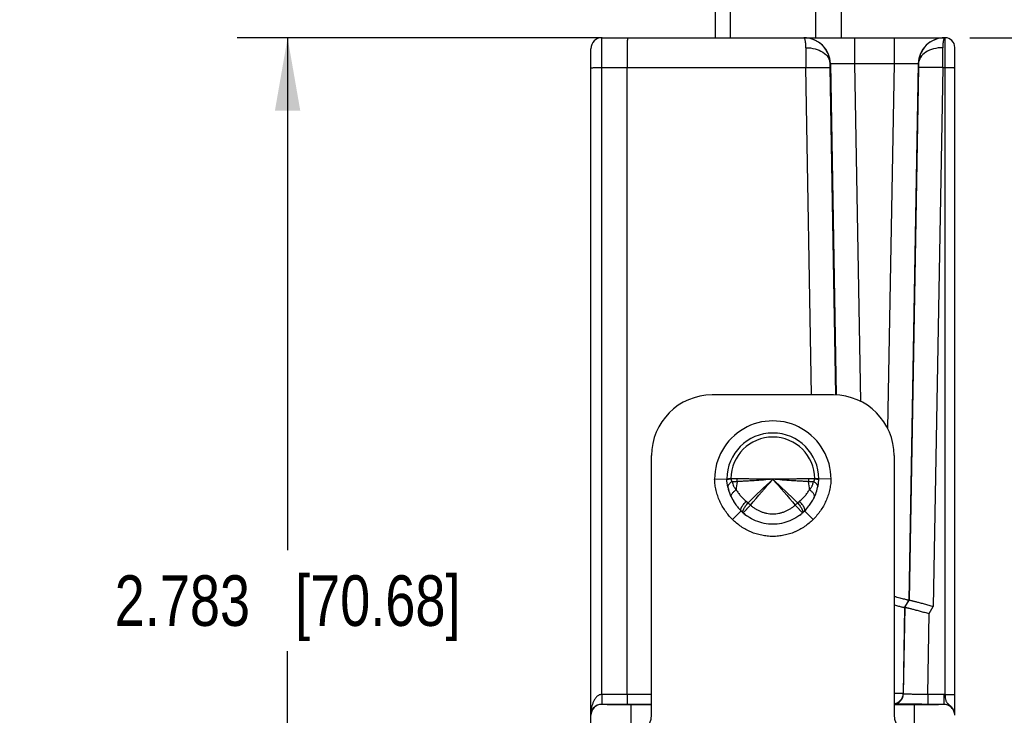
# Model space of a CAD drawing. Header units: inches. Extents: x 0 to 22, y 0 to 17.
# Tile 30 of 33: x 10.9 to 13.3, y 13.7 to 15.4. Entities that reach past the tile are written whole.
import ezdxf

# ---------------------------------------------------------------- set-up
doc = ezdxf.new("R2010")
doc.units = ezdxf.units.IN
doc.header["$LTSCALE"] = 1.21
doc.header["$MEASUREMENT"] = 0
doc.layers.get('0').update_dxf_attribs({"linetype": 'CONTINUOUS'})
for name, color, linetype in [('02___PRT_ALL_AXES', 7, 'CONTINUOUS'), ('DIMENSIONS', 7, 'CONTINUOUS'), ('FEATURES', 7, 'CONTINUOUS')]:
    doc.layers.add(name, color=color, linetype=linetype)
doc.styles.get("Standard").update_dxf_attribs({"font": 'txt', "width": 0.8})
doc.dimstyles.new('DIMSTYLE_1', dxfattribs={"dimtxt": 0.125, "dimasz": 0.18, "dimexe": 0.125, "dimexo": 0.0625, "dimgap": 0.0625, "dimtad": 0, "dimtih": 1, "dimtoh": 1, "dimdec": 3, "dimzin": 4, "dimdsep": 46, "dimtxsty": 'STANDARD', "dimblk": '_FILLED', "dimblk1": '_FILLED', "dimblk2": '_FILLED', "dimcen": 0.09, "dimadec": 0, "dimazin": 0, "dimtp": 0.001, "dimtm": 0.001, "dimtfac": 1, "dimtdec": 3, "dimtofl": 0, "dimtmove": 0, "dimatfit": 3, "dimldrblk": '_FILLED', "dimfxl": 1, "dimtolj": 1, "dimtzin": 4, "dimarcsym": 0})

# ---------------------------------------------------------------- blocks, each defined once
blk = doc.blocks.new('_FILLED')
at = {"color": 0, "linetype": 'BYBLOCK'}
blk.add_solid([(0, 0), (-1, 0.174), (-1, -0.174)], dxfattribs=at)
blk = doc.blocks.new('*D0')
at = {"layer": 'DIMENSIONS', "color": 2, "linetype": 'CONTINUOUS'}
for p, q in [((13.9631, 15.5126), (13.9631, 16.2018)), ((13.9631, 16.2018), (14.0806, 16.2018)), ((12.9316, 15.5126), (14.0881, 15.5126)), ((13.2502, 15.3726), (14.0881, 15.3726)), ((13.9631, 15.3726), (13.9631, 15.0126))]:
    blk.add_line(p, q, dxfattribs=at)
at = {"layer": 'DIMENSIONS', "color": 2, "linetype": 'CONTINUOUS', "xscale": 0.18, "yscale": 0.18, "zscale": 0.18}
for p, rotation in [((13.9631, 15.5126), 270), ((13.9631, 15.3726), 90)]:
    blk.add_blockref('_FILLED', p, dxfattribs=dict(at, rotation=rotation))
at = {"layer": 'DIMENSIONS', "color": 2, "linetype": 'CONTINUOUS', "insert": (14.1431, 16.2643), "char_height": 0.125, "width": 1.125, "attachment_point": 1, "line_spacing_factor": 0.9}
blk.add_mtext('.140{\\Ftxt.shx;\\W1.000000;\\H0.125000; }[3.56]', dxfattribs=at)
blk = doc.blocks.new('*D1')
at = {"layer": 'DIMENSIONS', "color": 2, "linetype": 'CONTINUOUS'}
for p, q in [((12.3409, 15.3726), (11.4381, 15.3726)), ((11.5631, 15.3726), (11.5631, 14.1062)), ((11.5631, 12.5898), (11.5631, 13.8562)), ((12.3506, 12.5898), (11.4381, 12.5898))]:
    blk.add_line(p, q, dxfattribs=at)
at = {"layer": 'DIMENSIONS', "color": 2, "linetype": 'CONTINUOUS', "xscale": 0.18, "yscale": 0.18, "zscale": 0.18}
for p, rotation in [((11.5631, 15.3726), 90), ((11.5631, 12.5898), 270)]:
    blk.add_blockref('_FILLED', p, dxfattribs=dict(at, rotation=rotation))
at = {"layer": 'DIMENSIONS', "color": 2, "linetype": 'CONTINUOUS', "insert": (11.5631, 14.0437), "char_height": 0.125, "width": 1.325, "attachment_point": 2, "line_spacing_factor": 0.9}
blk.add_mtext('2.783{\\Ftxt.shx;\\W1.000000;\\H0.125000; }[70.68]', dxfattribs=at)

msp = doc.modelspace()

# ---------------------------------------------------------------- linework, layer by layer
at = {"color": 7, "linetype": 'CONTINUOUS'}
for p, q in [((12.3398, 15.2989), (12.3401, 15.3726)), ((12.3401, 15.3726), (12.84, 15.3726)), ((12.8404, 15.3726), (13.1894, 15.3726)), ((12.9654, 15.3726), (12.9654, 15.3087)), ((13.0628, 15.3726), (13.0628, 15.3087)), ((13.1894, 13.7493), (13.1894, 15.3726)), ((12.3131, 13.6643), (12.3131, 15.3456)), ((13.2131, 13.6978), (13.2131, 15.3489)), ((12.3398, 13.7494), (12.3398, 15.2989)), ((12.3398, 15.2989), (12.8449, 15.2989)), ((12.4031, 13.7494), (12.4031, 15.2989)), ((12.8591, 14.4896), (12.8449, 15.2989)), ((12.9048, 15.3087), (12.9054, 15.3087)), ((12.9049, 15.2989), (12.9048, 15.3087)), ((12.9191, 14.4897), (12.9049, 15.2989)), ((12.9054, 15.3087), (12.9197, 14.489)), ((12.9654, 15.3087), (12.9799, 14.4737)), ((12.9654, 15.3087), (13.0628, 15.3087)), ((13.0628, 15.3087), (13.047, 14.4069)), ((13.1227, 15.3087), (13.0996, 13.9821)), ((13.1232, 15.2989), (13.1002, 13.9826)), ((13.1227, 15.3087), (13.1233, 15.3087)), ((13.1233, 15.3087), (13.1232, 15.2989)), ((13.1832, 15.2989), (13.1599, 13.967)), ((13.1832, 15.2989), (13.1894, 15.2989)), ((12.6192, 14.2814), (12.6492, 14.2819)), ((12.6538, 14.2818), (12.6593, 14.2823)), ((12.6593, 14.2827), (12.6593, 14.2823)), ((12.6751, 14.2824), (12.6593, 14.2823)), ((12.8668, 14.2823), (12.851, 14.2824)), ((12.8668, 14.2823), (12.8668, 14.2827)), ((12.8723, 14.2824), (12.8668, 14.2827)), ((12.8769, 14.2819), (12.8723, 14.2824)), ((12.8757, 14.2812), (12.8769, 14.2808)), ((12.9069, 14.2814), (12.8769, 14.2819)), ((12.6969, 14.2268), (12.7017, 14.2229)), ((12.8244, 14.2229), (12.8292, 14.2268)), ((12.6845, 14.2031), (12.6633, 14.1818)), ((12.6896, 14.1983), (12.6892, 14.1988)), ((12.6897, 14.1983), (12.6896, 14.1983)), ((12.8369, 14.1987), (12.8365, 14.1983)), ((12.8628, 14.1818), (12.8416, 14.2031)), ((13.0893, 13.9642), (13.0996, 13.9821)), ((13.0899, 13.9647), (13.1002, 13.9826)), ((13.1002, 13.9826), (13.0996, 13.9821)), ((13.0893, 13.9642), (13.0856, 13.7514)), ((13.0862, 13.7508), (13.0899, 13.9647)), ((13.0899, 13.9647), (13.0893, 13.9642)), ((13.1496, 13.9492), (13.1599, 13.967)), ((13.1461, 13.7494), (13.1496, 13.9492)), ((12.3398, 13.7494), (12.3399, 13.728)), ((12.4631, 13.7494), (12.3403, 13.7494)), ((12.4031, 13.7494), (12.4028, 13.7248)), ((13.0856, 13.7514), (13.0631, 13.7517)), ((13.0862, 13.7508), (13.0856, 13.7514)), ((13.1861, 13.7494), (13.1461, 13.7494)), ((13.1461, 13.7494), (13.1461, 13.7248)), ((13.1861, 13.7494), (13.1861, 13.7247)), ((12.3401, 13.7247), (12.3401, 13.7248)), ((12.4631, 13.7248), (12.3401, 13.7248)), ((12.4131, 13.6636), (12.4131, 13.7234)), ((12.4631, 13.7234), (12.4131, 13.7234)), ((13.1131, 13.7234), (13.0631, 13.7234)), ((13.1131, 13.6636), (13.1131, 13.7234)), ((13.1861, 13.7248), (13.1461, 13.7248))]:
    msp.add_line(p, q, dxfattribs=at)
for centre, radius, start, end in [((12.3401, 15.3456), 0.027, 90, 180), ((12.8404, 15.3076), 0.065, 1.0155, 89.9925), ((13.1877, 15.3076), 0.065, 90.0075, 178.9845), ((13.1894, 15.3489), 0.0236, 0, 90), ((30.8808, 15.3629), 18.0359, 180.04746, 180.20355), ((-2.4249, 15.3576), 15.6082, 359.78431, 359.96468), ((12.7631, 14.2816), 0.1439, 359.9465, 180.0535), ((12.7631, 14.2816), 0.1139, 0.1866, 179.8134), ((12.7631, 14.2816), 0.1038, 0.6031, 179.3969), ((12.6748, 13.8845), 0.3984, 92.2281, 93.0143), ((12.8387, 14.2472), 0.1665, 170.3196, 177.2244), ((12.623, 14.2829), 0.0522, 351.5443, 359.5022), ((27.1635, -0.8392), 20.8809, 133.60221, 133.83508), ((-12.4191, 35.9517), 33.2225, 319.14083, 319.28684), ((2.7835, 3.784), 14.4841, 46.11346, 46.4492), ((37.945, 35.9515), 33.2222, 220.71316, 220.85917), ((12.9031, 14.2829), 0.0522, 180.4972, 188.4555), ((12.6874, 14.2472), 0.1665, 2.7756, 9.6805), ((12.7668, 14.2861), 0.1102, 349.3796, 357.8157), ((12.7644, 14.287), 0.1154, 192.519, 192.6612), ((12.7661, 14.2874), 0.1172, 192.6812, 202.3122), ((12.7662, 14.2875), 0.1172, 192.8386, 202.3117), ((12.7599, 14.2875), 0.1173, 332.7838, 340.5299), ((12.7605, 14.2873), 0.1166, 340.512, 348.7613), ((12.8683, 14.2627), 0.00605, 347.2003, 354.0701), ((12.7629, 14.2868), 0.1142, 348.7839, 349.4292), ((12.7668, 14.2877), 0.1179, 202.3124, 210.7174), ((12.6652, 14.2389), 0.00523, 196.1171, 205.6616), ((12.7694, 14.2891), 0.1208, 210.6746, 211.7168), ((12.7702, 14.2897), 0.1218, 211.7221, 217.6288), ((12.8691, 14.4023), 0.2453, 226.9792, 228.8847), ((12.6579, 14.4013), 0.244, 311.11, 313.0261), ((12.7564, 14.2894), 0.1213, 324.6888, 330.3381), ((12.7579, 14.2885), 0.1195, 330.3441, 332.7918), ((12.759, 14.2879), 0.1182, 332.7932, 334.3259), ((12.8609, 14.2389), 0.00523, 334.3464, 343.9561), ((12.7704, 14.2898), 0.1221, 217.6255, 219.0486), ((12.7697, 14.2892), 0.1212, 219.0406, 225.3323), ((12.7657, 14.2836), 0.1143, 224.7747, 234.3034), ((12.7648, 14.2826), 0.113, 224.7499, 228.2711), ((12.766, 14.284), 0.1148, 228.2696, 234.2928), ((12.7605, 14.2835), 0.1142, 306.6125, 315.2286), ((12.7601, 14.284), 0.1148, 306.6239, 311.719), ((12.7613, 14.2826), 0.113, 311.7171, 315.2501), ((12.7562, 14.2894), 0.1214, 314.6719, 322.4042), ((12.7557, 14.2898), 0.1221, 322.3945, 324.6947), ((12.3403, 13.6974), 0.052, 89.9913, 90.4914), ((13.0606, 13.7519), 0.025, 275.8247, 358.966), ((13.0612, 13.7513), 0.025, 274.4048, 358.9652), ((13.1861, 13.6974), 0.052, 86.2735, 90.0003), ((12.3401, 13.6977), 0.027, 89.9953, 179.9953), ((13.186, 13.6978), 0.027, 24.5934, 89.9863), ((13.1861, 13.6977), 0.027, 22.5117, 89.9967)]:
    msp.add_arc(centre, radius, start, end, dxfattribs=at)
for points, knots in [([(12.4034, 15.3726), (12.4034, 15.3726), (12.4034, 15.3724), (12.4033, 15.3722), (12.4033, 15.3717), (12.4033, 15.3711), (12.4033, 15.3703), (12.4033, 15.3689), (12.4033, 15.3668), (12.4032, 15.3637), (12.4032, 15.36), (12.4032, 15.3557), (12.4031, 15.349), (12.4031, 15.3394), (12.4031, 15.3268), (12.4031, 15.3131), (12.4031, 15.3037), (12.4031, 15.2989)], [0, 0, 0, 0, 0.001222, 0.004828, 0.010813, 0.019163, 0.029864, 0.042898, 0.075828, 0.117609, 0.167878, 0.226151, 0.291871, 0.443162, 0.615996, 0.804056, 1, 1, 1, 1]), ([(12.9048, 15.3087), (12.9047, 15.3171), (12.9011, 15.334), (12.8866, 15.3551), (12.8652, 15.3693), (12.8484, 15.3726), (12.84, 15.3726)], [0, 0, 0, 0, 0.250968, 0.50121, 0.750791, 1, 1, 1, 1]), ([(12.8448, 15.348), (12.8448, 15.3515), (12.8447, 15.3564), (12.844, 15.3624), (12.8434, 15.3659), (12.8426, 15.3688), (12.8418, 15.3709), (12.8408, 15.3726), (12.84, 15.3726)], [0, 0, 0, 0, 0.40652, 0.572741, 0.712255, 0.824113, 0.908263, 1, 1, 1, 1]), ([(13.1881, 15.3726), (13.1798, 15.3726), (13.1629, 15.3693), (13.1415, 15.3551), (13.127, 15.334), (13.1234, 15.3171), (13.1233, 15.3087)], [0, 0, 0, 0, 0.249209, 0.49879, 0.749032, 1, 1, 1, 1]), ([(13.1881, 15.3726), (13.1873, 15.3726), (13.1863, 15.3709), (13.1855, 15.3688), (13.1847, 15.3659), (13.1842, 15.3624), (13.1835, 15.3564), (13.1833, 15.3515), (13.1833, 15.348)], [0, 0, 0, 0, 0.091737, 0.175887, 0.287745, 0.427259, 0.59348, 1, 1, 1, 1]), ([(12.8448, 15.348), (12.8524, 15.348), (12.8672, 15.3462), (12.8865, 15.3381), (12.8986, 15.3271), (12.9037, 15.3167), (12.9047, 15.3113), (12.9048, 15.3087)], [0, 0, 0, 0, 0.291666, 0.560866, 0.794453, 0.899662, 1, 1, 1, 1]), ([(13.1833, 15.348), (13.1757, 15.348), (13.161, 15.3462), (13.1416, 15.3381), (13.1295, 15.3271), (13.1244, 15.3167), (13.1234, 15.3113), (13.1233, 15.3087)], [0, 0, 0, 0, 0.291664, 0.560862, 0.794452, 0.899662, 1, 1, 1, 1]), ([(12.3131, 15.2984), (12.3131, 15.2984), (12.3133, 15.2984), (12.3136, 15.2985), (12.3143, 15.2985), (12.3152, 15.2986), (12.3163, 15.2986), (12.3182, 15.2987), (12.3211, 15.2987), (12.3251, 15.2988), (12.3297, 15.2988), (12.3347, 15.2989), (12.3381, 15.2989), (12.3398, 15.2989)], [0, 0, 0, 0, 0.005127, 0.019608, 0.043417, 0.076397, 0.118317, 0.168706, 0.292762, 0.444029, 0.616885, 0.804963, 1, 1, 1, 1]), ([(12.8449, 15.2989), (12.8488, 15.2989), (12.8564, 15.2991), (12.8674, 15.2992), (12.8775, 15.2993), (12.8865, 15.2993), (12.893, 15.2993), (12.8973, 15.2993), (12.8999, 15.2992), (12.9019, 15.2991), (12.9034, 15.2991), (12.9043, 15.299), (12.9048, 15.299), (12.9049, 15.2989)], [0, 0, 0, 0, 0.192776, 0.378654, 0.550062, 0.700783, 0.825238, 0.876057, 0.918653, 0.952607, 0.977576, 0.993396, 1, 1, 1, 1]), ([(12.9054, 15.3087), (12.9055, 15.3088), (12.906, 15.3088), (12.9069, 15.309), (12.9084, 15.309), (12.9104, 15.3091), (12.9129, 15.3091), (12.9173, 15.3092), (12.9238, 15.3092), (12.9328, 15.3091), (12.9429, 15.309), (12.9539, 15.3089), (12.9615, 15.3088), (12.9654, 15.3087)], [0, 0, 0, 0, 0.006567, 0.022326, 0.047267, 0.081166, 0.123722, 0.174541, 0.298972, 0.449792, 0.62129, 0.807051, 1, 1, 1, 1]), ([(13.0628, 15.3087), (13.0666, 15.3088), (13.0742, 15.3089), (13.0852, 15.309), (13.0954, 15.3091), (13.1043, 15.3092), (13.1108, 15.3092), (13.1152, 15.3091), (13.1177, 15.3091), (13.1197, 15.309), (13.1213, 15.309), (13.1221, 15.3088), (13.1226, 15.3088), (13.1227, 15.3087)], [0, 0, 0, 0, 0.192947, 0.378704, 0.550201, 0.701022, 0.825455, 0.876275, 0.918831, 0.95273, 0.977673, 0.993435, 1, 1, 1, 1]), ([(13.1832, 15.2989), (13.1793, 15.2989), (13.1717, 15.2991), (13.1607, 15.2992), (13.1506, 15.2993), (13.1416, 15.2993), (13.1351, 15.2993), (13.1308, 15.2993), (13.1282, 15.2992), (13.1262, 15.2991), (13.1247, 15.2991), (13.1238, 15.299), (13.1233, 15.299), (13.1232, 15.2989)], [0, 0, 0, 0, 0.192776, 0.378654, 0.550062, 0.700783, 0.825238, 0.876057, 0.918653, 0.952607, 0.977576, 0.993396, 1, 1, 1, 1]), ([(13.1894, 15.2989), (13.191, 15.2989), (13.194, 15.2989), (13.1984, 15.2988), (13.2024, 15.2988), (13.2059, 15.2988), (13.2085, 15.2987), (13.2102, 15.2987), (13.2112, 15.2986), (13.212, 15.2986), (13.2126, 15.2986), (13.2128, 15.2985), (13.2131, 15.2985), (13.2131, 15.2985)], [0, 0, 0, 0, 0.194572, 0.38246, 0.555321, 0.706715, 0.830951, 0.881433, 0.923437, 0.956488, 0.98035, 0.994864, 1, 1, 1, 1]), ([(12.6633, 14.1818), (12.6567, 14.1884), (12.6477, 14.1991), (12.6378, 14.2149), (12.6316, 14.2273), (12.6265, 14.2403), (12.6226, 14.2538), (12.6201, 14.2675), (12.6193, 14.2768), (12.6192, 14.2814)], [0, 0, 0, 0, 0.249713, 0.374718, 0.499747, 0.624775, 0.74984, 0.874978, 1, 1, 1, 1]), ([(12.6492, 14.2819), (12.6492, 14.2819), (12.6492, 14.2819), (12.6492, 14.2819), (12.6492, 14.2819), (12.6492, 14.2819), (12.6492, 14.2819), (12.6492, 14.2819), (12.6492, 14.282), (12.6493, 14.282), (12.6493, 14.282), (12.6494, 14.282), (12.6495, 14.282), (12.6496, 14.282), (12.6498, 14.2821), (12.6501, 14.2821), (12.6504, 14.2822), (12.6507, 14.2822), (12.651, 14.2822), (12.6514, 14.2823), (12.652, 14.2823), (12.6528, 14.2824), (12.6535, 14.2824), (12.6538, 14.2824)], [0, 0, 0, 0, 0.000263, 0.001049, 0.002357, 0.004184, 0.006528, 0.009387, 0.01664, 0.025925, 0.037226, 0.050528, 0.065817, 0.102295, 0.146559, 0.198519, 0.258098, 0.325231, 0.399853, 0.481883, 0.571237, 0.771541, 1, 1, 1, 1]), ([(12.6492, 14.2808), (12.6492, 14.2808), (12.6493, 14.2808), (12.6493, 14.2809), (12.6494, 14.2809), (12.6497, 14.281), (12.65, 14.2811), (12.6505, 14.2813), (12.6512, 14.2814), (12.6519, 14.2815), (12.6528, 14.2816), (12.6535, 14.2817), (12.6538, 14.2818)], [0, 0, 0, 0, 0.013698, 0.032818, 0.058224, 0.090251, 0.174641, 0.286417, 0.425436, 0.591147, 0.782896, 1, 1, 1, 1]), ([(12.6492, 14.2807), (12.6492, 14.2808), (12.6492, 14.2808), (12.6492, 14.2808), (12.6492, 14.2808)], [0, 0, 0, 0, 0.737206, 1, 1, 1, 1]), ([(12.6625, 14.2753), (12.6616, 14.2748), (12.6599, 14.2738), (12.6575, 14.2721), (12.6556, 14.2703), (12.654, 14.2685), (12.6528, 14.2667), (12.652, 14.2649), (12.6517, 14.2631), (12.6518, 14.262), (12.6519, 14.2614)], [0, 0, 0, 0, 0.167361, 0.323139, 0.465848, 0.595038, 0.71104, 0.815233, 0.910242, 1, 1, 1, 1]), ([(12.6593, 14.2823), (12.6593, 14.282), (12.6594, 14.2813), (12.6597, 14.2803), (12.6601, 14.2793), (12.6605, 14.2784), (12.6609, 14.2775), (12.6616, 14.2765), (12.6621, 14.2758), (12.6625, 14.2753)], [0, 0, 0, 0, 0.139196, 0.275043, 0.405815, 0.53177, 0.653657, 0.771981, 1, 1, 1, 1]), ([(12.6746, 14.2752), (12.6725, 14.2751), (12.6685, 14.275), (12.6644, 14.2752), (12.6625, 14.2753)], [0, 0, 0, 0, 0.512217, 1, 1, 1, 1]), ([(12.6625, 14.2753), (12.6629, 14.2734), (12.6638, 14.2697), (12.6656, 14.2652), (12.6673, 14.2619), (12.6685, 14.2599), (12.6696, 14.2584), (12.6703, 14.2574), (12.6709, 14.2567), (12.6715, 14.2561), (12.672, 14.2556), (12.6724, 14.2553)], [0, 0, 0, 0, 0.255951, 0.506658, 0.630544, 0.753822, 0.815347, 0.876843, 0.907603, 0.93838, 1, 1, 1, 1]), ([(12.7631, 14.2816), (12.7553, 14.2807), (12.74, 14.2792), (12.7209, 14.2779), (12.7059, 14.277), (12.6952, 14.2764), (12.6847, 14.2759), (12.6779, 14.2754), (12.6746, 14.2752)], [0, 0, 0, 0, 0.263527, 0.521627, 0.646937, 0.768889, 0.88682, 1, 1, 1, 1]), ([(12.7631, 14.2816), (12.7553, 14.2813), (12.74, 14.2812), (12.721, 14.2815), (12.7062, 14.2818), (12.6955, 14.2821), (12.6852, 14.2823), (12.6784, 14.2824), (12.6751, 14.2824)], [0, 0, 0, 0, 0.264485, 0.523099, 0.648391, 0.770103, 0.887552, 1, 1, 1, 1]), ([(12.851, 14.2824), (12.8477, 14.2824), (12.8409, 14.2823), (12.8306, 14.2821), (12.82, 14.2818), (12.8051, 14.2815), (12.7861, 14.2812), (12.7708, 14.2813), (12.7631, 14.2816)], [0, 0, 0, 0, 0.112448, 0.229897, 0.351609, 0.476901, 0.735515, 1, 1, 1, 1]), ([(12.8515, 14.2752), (12.8482, 14.2754), (12.8414, 14.2759), (12.831, 14.2764), (12.8202, 14.277), (12.8052, 14.2779), (12.7862, 14.2792), (12.7708, 14.2807), (12.7631, 14.2816)], [0, 0, 0, 0, 0.11318, 0.231111, 0.353063, 0.478373, 0.736473, 1, 1, 1, 1]), ([(12.8636, 14.2753), (12.8617, 14.2752), (12.8576, 14.275), (12.8536, 14.2751), (12.8515, 14.2752)], [0, 0, 0, 0, 0.487782, 1, 1, 1, 1]), ([(12.8537, 14.2553), (12.8541, 14.2556), (12.8547, 14.2562), (12.856, 14.2576), (12.8574, 14.2595), (12.8588, 14.2619), (12.8601, 14.2644), (12.8612, 14.267), (12.8625, 14.2706), (12.8632, 14.2734), (12.8636, 14.2753)], [0, 0, 0, 0, 0.061618, 0.123139, 0.246109, 0.36938, 0.493257, 0.618074, 0.744069, 1, 1, 1, 1]), ([(12.9069, 14.2814), (12.9068, 14.2768), (12.906, 14.2675), (12.9035, 14.2538), (12.8996, 14.2403), (12.8946, 14.2273), (12.8883, 14.2149), (12.8784, 14.1991), (12.8694, 14.1884), (12.8628, 14.1818)], [0, 0, 0, 0, 0.125006, 0.25007, 0.375095, 0.500131, 0.62516, 0.750188, 1, 1, 1, 1]), ([(12.8636, 14.2753), (12.864, 14.2758), (12.8645, 14.2765), (12.8652, 14.2775), (12.8656, 14.2784), (12.866, 14.2793), (12.8665, 14.2806), (12.8667, 14.2816), (12.8668, 14.2823)], [0, 0, 0, 0, 0.228088, 0.346425, 0.468345, 0.594361, 0.725198, 1, 1, 1, 1]), ([(12.8743, 14.2621), (12.8744, 14.2627), (12.8744, 14.2638), (12.8739, 14.2655), (12.8731, 14.2672), (12.8718, 14.2689), (12.8703, 14.2706), (12.8683, 14.2722), (12.8661, 14.2738), (12.8645, 14.2748), (12.8636, 14.2753)], [0, 0, 0, 0, 0.089862, 0.186135, 0.291896, 0.4091, 0.538712, 0.680881, 0.835102, 1, 1, 1, 1]), ([(12.8668, 14.2823), (12.8678, 14.2823), (12.8696, 14.2821), (12.8721, 14.2818), (12.8739, 14.2816), (12.875, 14.2814), (12.8755, 14.2813), (12.8757, 14.2812)], [0, 0, 0, 0, 0.330187, 0.610883, 0.835467, 0.925439, 1, 1, 1, 1]), ([(12.6602, 14.2375), (12.6601, 14.2378), (12.66, 14.2384), (12.66, 14.2397), (12.6602, 14.241), (12.6606, 14.2424), (12.6613, 14.2439), (12.6625, 14.2459), (12.6644, 14.2483), (12.6667, 14.2507), (12.6694, 14.253), (12.6714, 14.2545), (12.6724, 14.2553)], [0, 0, 0, 0, 0.039593, 0.080899, 0.170946, 0.220773, 0.274124, 0.391852, 0.524506, 0.671305, 0.830697, 1, 1, 1, 1]), ([(12.6724, 14.2553), (12.674, 14.2527), (12.6774, 14.2475), (12.6832, 14.2402), (12.6897, 14.2332), (12.6944, 14.2288), (12.6969, 14.2268)], [0, 0, 0, 0, 0.242994, 0.491036, 0.74361, 1, 1, 1, 1]), ([(12.8292, 14.2268), (12.8317, 14.2288), (12.8364, 14.2332), (12.8429, 14.2402), (12.8487, 14.2475), (12.8521, 14.2527), (12.8537, 14.2553)], [0, 0, 0, 0, 0.256354, 0.508928, 0.756997, 1, 1, 1, 1]), ([(12.8659, 14.2375), (12.866, 14.2378), (12.8661, 14.2384), (12.8662, 14.2397), (12.8659, 14.241), (12.8655, 14.2424), (12.8648, 14.2439), (12.8636, 14.2459), (12.8617, 14.2483), (12.8594, 14.2507), (12.8567, 14.253), (12.8548, 14.2545), (12.8537, 14.2553)], [0, 0, 0, 0, 0.039597, 0.080911, 0.170979, 0.220816, 0.274175, 0.391914, 0.524568, 0.671356, 0.830726, 1, 1, 1, 1]), ([(12.6845, 14.2031), (12.6844, 14.2032), (12.6841, 14.2037), (12.6838, 14.2045), (12.6837, 14.2054), (12.6838, 14.2065), (12.6841, 14.2077), (12.6846, 14.209), (12.6852, 14.2105), (12.6859, 14.212), (12.6869, 14.2137), (12.6883, 14.2161), (12.6905, 14.2192), (12.6935, 14.223), (12.6958, 14.2255), (12.6969, 14.2268)], [0, 0, 0, 0, 0.026262, 0.054951, 0.087823, 0.125991, 0.170033, 0.220177, 0.276455, 0.338685, 0.406541, 0.479649, 0.639791, 0.815047, 1, 1, 1, 1]), ([(12.6892, 14.1988), (12.6889, 14.1992), (12.6888, 14.2001), (12.6889, 14.2013), (12.6891, 14.2024), (12.6895, 14.2037), (12.69, 14.205), (12.6906, 14.2065), (12.6917, 14.2087), (12.6934, 14.2116), (12.6958, 14.2153), (12.6986, 14.2191), (12.7006, 14.2217), (12.7017, 14.2229)], [0, 0, 0, 0, 0.054775, 0.089576, 0.130038, 0.176335, 0.228473, 0.286321, 0.349585, 0.490926, 0.64925, 0.820641, 1, 1, 1, 1]), ([(12.8244, 14.2229), (12.8255, 14.2216), (12.8276, 14.2191), (12.8304, 14.2152), (12.8328, 14.2115), (12.8345, 14.2086), (12.8356, 14.2064), (12.8362, 14.2049), (12.8367, 14.2035), (12.837, 14.2023), (12.8372, 14.2012), (12.8373, 14.2002), (12.8372, 14.1994), (12.837, 14.1989), (12.8369, 14.1987)], [0, 0, 0, 0, 0.180374, 0.352596, 0.511456, 0.652952, 0.716132, 0.77378, 0.825605, 0.87149, 0.911459, 0.94572, 0.974858, 1, 1, 1, 1]), ([(12.8416, 14.2031), (12.8417, 14.2032), (12.842, 14.2037), (12.8423, 14.2044), (12.8424, 14.2053), (12.8422, 14.2064), (12.842, 14.2076), (12.8415, 14.2089), (12.8409, 14.2104), (12.8402, 14.212), (12.8392, 14.2136), (12.8378, 14.216), (12.8356, 14.2191), (12.8326, 14.223), (12.8304, 14.2255), (12.8292, 14.2268)], [0, 0, 0, 0, 0.02562, 0.053774, 0.086259, 0.124188, 0.168107, 0.218209, 0.274502, 0.336799, 0.404772, 0.478045, 0.638635, 0.814446, 1, 1, 1, 1]), ([(12.7078, 14.2175), (12.7067, 14.2162), (12.705, 14.2144), (12.7028, 14.212), (12.7008, 14.2098), (12.6988, 14.2076), (12.697, 14.2056), (12.6957, 14.2043), (12.6945, 14.2031), (12.6935, 14.2019), (12.6925, 14.201), (12.6917, 14.2001), (12.691, 14.1995), (12.6905, 14.1989), (12.6901, 14.1986), (12.6898, 14.1984), (12.6897, 14.1983)], [0, 0, 0, 0, 0.18914, 0.280755, 0.369323, 0.534743, 0.61048, 0.68085, 0.74537, 0.803565, 0.854971, 0.899244, 0.936108, 0.96531, 0.986663, 1, 1, 1, 1]), ([(12.7078, 14.2175), (12.7096, 14.2158), (12.7135, 14.2125), (12.7198, 14.2082), (12.7264, 14.2044), (12.7333, 14.2013), (12.7405, 14.1988), (12.7479, 14.197), (12.7542, 14.1961), (12.7593, 14.1958), (12.7643, 14.1956), (12.7707, 14.1959), (12.7782, 14.197), (12.7856, 14.1988), (12.7928, 14.2013), (12.7997, 14.2044), (12.8063, 14.2082), (12.8126, 14.2125), (12.8165, 14.2158), (12.8184, 14.2175)], [0, 0, 0, 0, 0.062471, 0.124948, 0.187433, 0.249928, 0.312431, 0.374947, 0.437475, 0.468748, 0.500023, 0.562556, 0.625077, 0.687589, 0.750087, 0.812578, 0.875059, 0.937532, 1, 1, 1, 1]), ([(12.8364, 14.1983), (12.8363, 14.1984), (12.8361, 14.1985), (12.8357, 14.1989), (12.8352, 14.1994), (12.8345, 14.2), (12.8337, 14.2009), (12.8323, 14.2022), (12.8309, 14.2038), (12.8293, 14.2055), (12.8274, 14.2075), (12.8254, 14.2097), (12.8233, 14.2119), (12.8211, 14.2143), (12.8195, 14.2162), (12.8184, 14.2175)], [0, 0, 0, 0, 0.011987, 0.032202, 0.060462, 0.096586, 0.140317, 0.191375, 0.313975, 0.384554, 0.460659, 0.62723, 0.716546, 0.809002, 1, 1, 1, 1]), ([(12.8365, 14.1983), (12.8365, 14.1983), (12.8365, 14.1983), (12.8365, 14.1983), (12.8365, 14.1983), (12.8365, 14.1983), (12.8365, 14.1983), (12.8364, 14.1983), (12.8364, 14.1983)], [0, 0, 0, 0, 0.020164, 0.069608, 0.149258, 0.259175, 0.569543, 1, 1, 1, 1]), ([(12.8628, 14.1818), (12.8595, 14.1786), (12.8527, 14.1723), (12.8416, 14.164), (12.8317, 14.1579), (12.8235, 14.1537), (12.815, 14.1499), (12.8041, 14.1459), (12.7907, 14.1425), (12.7769, 14.1404), (12.7631, 14.1397), (12.7515, 14.1403), (12.7423, 14.1414), (12.7332, 14.1431), (12.722, 14.1459), (12.7089, 14.1507), (12.6964, 14.1567), (12.6845, 14.164), (12.6734, 14.1723), (12.6666, 14.1786), (12.6633, 14.1818)], [0, 0, 0, 0, 0.062466, 0.124974, 0.187466, 0.218719, 0.249976, 0.31248, 0.374985, 0.437483, 0.499981, 0.562481, 0.59374, 0.624999, 0.6875, 0.750001, 0.812494, 0.874998, 0.937524, 1, 1, 1, 1]), ([(12.8286, 14.1918), (12.8273, 14.1909), (12.82, 14.1857), (12.7995, 14.1744), (12.7631, 14.1669), (12.7266, 14.1744), (12.7066, 14.1854), (12.6998, 14.1902), (12.699, 14.1907)], [0, 0, 0, 0, 0.034604, 0.192313, 0.506599, 0.820885, 0.978594, 1, 1, 1, 1]), ([(13.0996, 13.9821), (13.0995, 13.9821), (13.0992, 13.9821), (13.0987, 13.9822), (13.0978, 13.9824), (13.0967, 13.9826), (13.0952, 13.9829), (13.0927, 13.9835), (13.0889, 13.9845), (13.0836, 13.9858), (13.0775, 13.9874), (13.0706, 13.9893), (13.0657, 13.9906), (13.0632, 13.9912)], [0, 0, 0, 0, 0.006261, 0.021051, 0.044385, 0.076168, 0.116215, 0.164232, 0.282958, 0.429501, 0.600432, 0.791955, 1, 1, 1, 1]), ([(13.1002, 13.9826), (13.1002, 13.9826), (13.1004, 13.9826), (13.1006, 13.9825), (13.1011, 13.9825), (13.1019, 13.9823), (13.1033, 13.982), (13.1054, 13.9815), (13.108, 13.9809), (13.111, 13.9801), (13.1146, 13.9792), (13.1201, 13.9778), (13.1278, 13.9758), (13.1379, 13.9731), (13.1487, 13.9701), (13.1561, 13.9681), (13.1599, 13.967)], [0, 0, 0, 0, 0.002035, 0.006421, 0.013202, 0.022369, 0.047784, 0.082401, 0.125777, 0.177445, 0.236826, 0.303267, 0.454561, 0.625314, 0.809371, 1, 1, 1, 1]), ([(13.0633, 13.9706), (13.0651, 13.9701), (13.0687, 13.9692), (13.0737, 13.9679), (13.0781, 13.9667), (13.0818, 13.9658), (13.0848, 13.9651), (13.0868, 13.9646), (13.088, 13.9644), (13.0886, 13.9643), (13.089, 13.9642), (13.0892, 13.9642), (13.0893, 13.9642)], [0, 0, 0, 0, 0.214677, 0.408838, 0.579549, 0.724094, 0.840091, 0.925605, 0.956404, 0.979087, 0.993594, 1, 1, 1, 1]), ([(13.0899, 13.9647), (13.0899, 13.9647), (13.0901, 13.9647), (13.0903, 13.9647), (13.0907, 13.9646), (13.0916, 13.9645), (13.093, 13.9642), (13.095, 13.9637), (13.0976, 13.963), (13.1007, 13.9623), (13.1043, 13.9614), (13.1098, 13.9599), (13.1175, 13.9579), (13.1276, 13.9552), (13.1384, 13.9523), (13.1458, 13.9502), (13.1496, 13.9492)], [0, 0, 0, 0, 0.002035, 0.006421, 0.013202, 0.022369, 0.047784, 0.082401, 0.125777, 0.177445, 0.236826, 0.303267, 0.454561, 0.625314, 0.809371, 1, 1, 1, 1]), ([(12.3398, 13.7494), (12.3371, 13.7493), (12.3316, 13.7475), (12.3256, 13.742), (12.3212, 13.7354), (12.317, 13.7261), (12.3138, 13.7138), (12.3131, 13.7037), (12.3131, 13.6987)], [0, 0, 0, 0, 0.133967, 0.26323, 0.388947, 0.51271, 0.757065, 1, 1, 1, 1]), ([(12.3403, 13.7494), (12.3403, 13.7452), (12.3403, 13.7381), (12.3402, 13.731), (12.3399, 13.728)], [0, 0, 0, 0, 0.57976, 1, 1, 1, 1]), ([(13.1461, 13.7494), (13.1423, 13.7493), (13.1347, 13.7493), (13.1237, 13.7493), (13.1135, 13.7494), (13.1046, 13.7496), (13.0981, 13.7498), (13.0937, 13.75), (13.0912, 13.7501), (13.0892, 13.7503), (13.0876, 13.7504), (13.0868, 13.7506), (13.0862, 13.7507), (13.0862, 13.7508)], [0, 0, 0, 0, 0.19279, 0.378391, 0.549801, 0.700521, 0.824866, 0.875646, 0.918189, 0.952097, 0.977092, 0.993002, 1, 1, 1, 1]), ([(13.1894, 13.7493), (13.191, 13.7493), (13.194, 13.7492), (13.1984, 13.7492), (13.2024, 13.7492), (13.2059, 13.7491), (13.2085, 13.7491), (13.2102, 13.749), (13.2112, 13.749), (13.212, 13.749), (13.2126, 13.7489), (13.2128, 13.7489), (13.2131, 13.7489), (13.2131, 13.7488)], [0, 0, 0, 0, 0.194572, 0.38246, 0.555321, 0.706714, 0.830951, 0.881433, 0.923437, 0.956487, 0.980349, 0.994864, 1, 1, 1, 1]), ([(13.2131, 13.6978), (13.2131, 13.7004), (13.2123, 13.7057), (13.2092, 13.7129), (13.2045, 13.719), (13.1991, 13.7237), (13.1948, 13.7275), (13.1925, 13.7312), (13.191, 13.7354), (13.19, 13.7415), (13.1896, 13.7466), (13.1894, 13.7493)], [0, 0, 0, 0, 0.133866, 0.266875, 0.397467, 0.521635, 0.633211, 0.68599, 0.740959, 0.863809, 1, 1, 1, 1]), ([(12.3401, 13.7248), (12.3374, 13.7248), (12.3324, 13.7241), (12.3246, 13.7207), (12.3181, 13.7149), (12.3139, 13.7068), (12.3131, 13.7013), (12.3131, 13.6987)], [0, 0, 0, 0, 0.195108, 0.356173, 0.605466, 0.810751, 1, 1, 1, 1]), ([(12.3399, 13.728), (12.3399, 13.7275), (12.34, 13.7268), (12.3402, 13.7258), (12.3402, 13.7252), (12.34, 13.7249), (12.34, 13.7248)], [0, 0, 0, 0, 0.415291, 0.725409, 0.918851, 1, 1, 1, 1]), ([(12.4131, 13.7234), (12.4083, 13.7234), (12.399, 13.7235), (12.3855, 13.7235), (12.373, 13.7236), (12.3635, 13.7238), (12.3568, 13.7239), (12.3525, 13.724), (12.3489, 13.7241), (12.3458, 13.7242), (12.3434, 13.7243), (12.3418, 13.7244), (12.3409, 13.7245), (12.3404, 13.7246), (12.3402, 13.7246), (12.3401, 13.7247), (12.3401, 13.7247)], [0, 0, 0, 0, 0.19497, 0.382495, 0.555293, 0.706757, 0.772627, 0.831044, 0.881468, 0.92341, 0.956469, 0.980341, 0.988755, 0.99481, 0.998517, 1, 1, 1, 1]), ([(13.1461, 13.7248), (13.1366, 13.7248), (13.1187, 13.7249), (13.0945, 13.7251), (13.0777, 13.7254), (13.0678, 13.7257), (13.0643, 13.7259), (13.0629, 13.726)], [0, 0, 0, 0, 0.342093, 0.64477, 0.87286, 0.950255, 1, 1, 1, 1]), ([(13.1861, 13.7247), (13.1861, 13.7247), (13.1859, 13.7246), (13.1857, 13.7246), (13.1852, 13.7245), (13.1843, 13.7244), (13.1827, 13.7243), (13.1803, 13.7242), (13.1772, 13.7241), (13.1736, 13.724), (13.1693, 13.7239), (13.1626, 13.7238), (13.1531, 13.7236), (13.1406, 13.7235), (13.1271, 13.7235), (13.1178, 13.7234), (13.1131, 13.7234)], [0, 0, 0, 0, 0.001483, 0.00519, 0.011245, 0.019659, 0.043531, 0.07659, 0.118532, 0.168956, 0.227373, 0.293243, 0.444707, 0.617505, 0.80503, 1, 1, 1, 1])]:
    msp.add_open_spline(points, degree=3, knots=knots, dxfattribs=at)
for points in [[(12.6518, 14.262), (12.6503, 14.2686), (12.6494, 14.2753), (12.6492, 14.2819)], [(12.8769, 14.2808), (12.8769, 14.2808), (12.8769, 14.2808), (12.8769, 14.2807)], [(13.2131, 13.6978), (13.2131, 13.7016), (13.2122, 13.7055), (13.2106, 13.709)], [(13.2131, 13.6977), (13.2131, 13.7012), (13.2123, 13.7048), (13.211, 13.7081)]]:
    msp.add_open_spline(points, degree=3, dxfattribs=at)
at = {"layer": '02___PRT_ALL_AXES', "color": 7, "linetype": 'CONTINUOUS'}
for p, q in [((12.6216, 15.3726), (12.6216, 15.5126)), ((12.6581, 15.3726), (12.6581, 15.5126)), ((12.8691, 15.3726), (12.8691, 15.5126)), ((12.9326, 15.3726), (12.9326, 15.5126))]:
    msp.add_line(p, q, dxfattribs=at)
at = {"layer": 'FEATURES', "color": 7, "linetype": 'CONTINUOUS'}
for p, q in [((12.9131, 14.4896), (12.6131, 14.4896)), ((12.4631, 13.6986), (12.4631, 14.3396)), ((13.0631, 14.3396), (13.0631, 13.6986))]:
    msp.add_line(p, q, dxfattribs=at)
for centre, radius, start, end in [((12.6131, 14.3396), 0.15, 90, 180), ((12.9131, 14.3396), 0.15, 0, 90), ((12.4131, 13.6986), 0.05, 270, 360), ((13.1131, 13.6986), 0.05, 180, 270)]:
    msp.add_arc(centre, radius, start, end, dxfattribs=at)

# ---------------------------------------------------------------- dimensions: what is measured, and where the dimension line sits
at = {"layer": 'DIMENSIONS', "color": 2, "linetype": 'CONTINUOUS'}
for base, p1, p2, picture, middle in [((13.9631, 15.3726), (12.8691, 15.5126), (13.1877, 15.3726), '*D0', (14.7056, 16.2018)), ((11.5631, 12.5898), (12.4034, 15.3726), (12.4131, 12.5898), '*D1', (11.5631, 13.9812))]:
    dim = msp.add_linear_dim(base=base, p1=p1, p2=p2, angle=270, dimstyle='DIMSTYLE_1', dxfattribs=at)
    dim.commit()
    dim.dimension.update_dxf_attribs({"geometry": picture, "text_midpoint": middle, "dimtype": 160})

doc.saveas('drawing.dxf')
